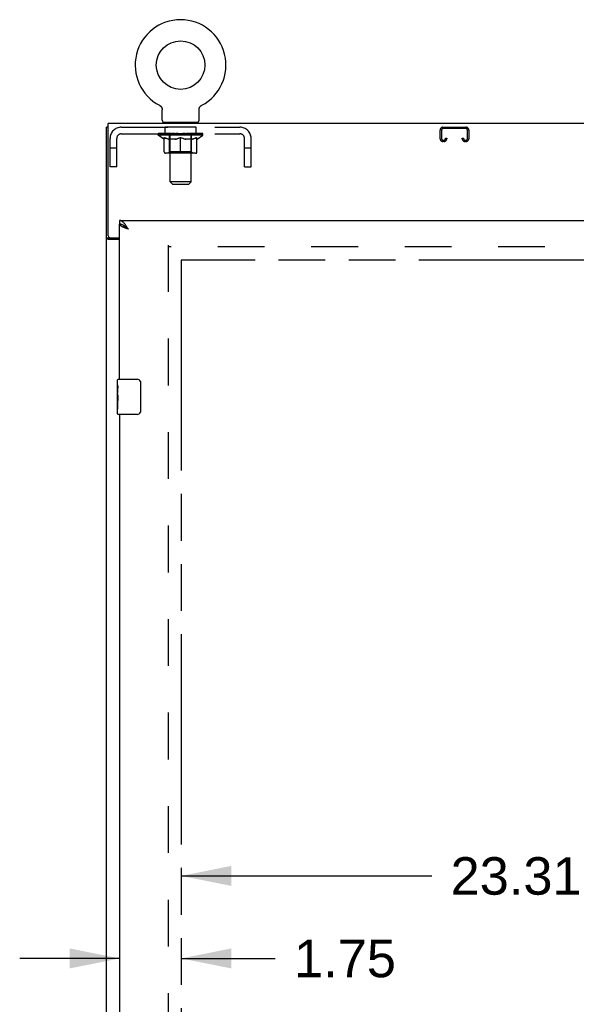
# Model space of a CAD drawing. Header units: inches. Extents: x 0 to 241, y 0 to 156.
# Tile 8 of 17: x 46 to 62, y 91 to 119. Entities that reach past the tile are written whole.
import ezdxf

# ---------------------------------------------------------------- set-up
doc = ezdxf.new("R2010")
doc.units = ezdxf.units.IN
doc.header["$LTSCALE"] = 13.26
doc.header["$MEASUREMENT"] = 0
doc.linetypes.add('HIDDEN', pattern=[0.2, 0.1, -0.1])
doc.linetypes.add('PHANTOM', pattern=[0.8, 0.45, -0.05, 0.1, -0.05, 0.1, -0.05])
doc.layers.get('0').update_dxf_attribs({"linetype": 'CONTINUOUS'})
for name, color, linetype in [('02___PRT_ALL_AXES', 7, 'CONTINUOUS'), ('AVAILABLE_DOOR_SPACE', 7, 'CONTINUOUS'), ('DEFAULT_2', 8, 'HIDDEN'), ('DIMENSIONS', 7, 'CONTINUOUS')]:
    doc.layers.add(name, color=color, linetype=linetype)
doc.styles.get("Standard").update_dxf_attribs({"font": 'arial.ttf'})
doc.dimstyles.new('DIMSTYLE_1', dxfattribs={"dimtxt": 1.063636, "dimasz": 1.418182, "dimexe": 0.09, "dimexo": 0.07, "dimgap": 0.0375, "dimtad": 0, "dimtih": 1, "dimtoh": 1, "dimzin": 4, "dimdsep": 46, "dimtxsty": 'Standard', "dimblk": '_FILLED', "dimblk1": '_FILLED', "dimblk2": '_FILLED', "dimcen": 0.09, "dimazin": 1, "dimtfac": 1, "dimtdec": 3, "dimtofl": 0, "dimtmove": 0, "dimatfit": 3, "dimldrblk": '_FILLED', "dimfxl": 1, "dimtolj": 1, "dimtzin": 4, "dimarcsym": 0})

# ---------------------------------------------------------------- blocks, each defined once
blk = doc.blocks.new('_FILLED')
at = {"color": 0, "linetype": 'ByBlock'}
blk.add_solid([(0, 0), (-1, 0.2), (-1, -0.2)], dxfattribs=at)
blk = doc.blocks.new('*D15')
at = {"layer": 'DIMENSIONS', "color": 2, "linetype": 'Continuous'}
for p, q in [((51.018, 94.236), (58.127, 94.236)), ((74.331, 94.236), (62.907, 94.236))]:
    blk.add_line(p, q, dxfattribs=at)
at = {"layer": 'DIMENSIONS', "color": 2, "linetype": 'Continuous', "xscale": 1.4181818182, "yscale": 1.4181818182, "zscale": 1.4181818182, "rotation": 180}
blk.add_blockref('_FILLED', (51.018, 94.236), dxfattribs=at)
at = {"layer": 'DIMENSIONS', "color": 2, "linetype": 'Continuous', "xscale": 1.4181818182, "yscale": 1.4181818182, "zscale": 1.4181818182}
blk.add_blockref('_FILLED', (74.331, 94.236), dxfattribs=at)
at = {"layer": 'DIMENSIONS', "color": 2, "linetype": 'Continuous', "insert": (60.517, 94.767), "char_height": 1.0636, "width": 3.7168, "attachment_point": 2, "line_spacing_factor": 0.9}
blk.add_mtext('23.31', dxfattribs=at)
blk = doc.blocks.new('*D16')
at = {"layer": 'DIMENSIONS', "color": 2, "linetype": 'Continuous'}
for p, q in [((49.268, 91.895), (46.432, 91.895)), ((51.018, 91.895), (53.685, 91.895))]:
    blk.add_line(p, q, dxfattribs=at)
at = {"layer": 'DIMENSIONS', "color": 2, "linetype": 'Continuous', "xscale": 1.4181818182, "yscale": 1.4181818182, "zscale": 1.4181818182}
blk.add_blockref('_FILLED', (49.268, 91.895), dxfattribs=at)
at = {"layer": 'DIMENSIONS', "color": 2, "linetype": 'Continuous', "xscale": 1.4181818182, "yscale": 1.4181818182, "zscale": 1.4181818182, "rotation": 180}
blk.add_blockref('_FILLED', (51.018, 91.895), dxfattribs=at)
at = {"layer": 'DIMENSIONS', "color": 2, "linetype": 'Continuous', "insert": (54.216, 92.427), "char_height": 1.0636, "width": 2.8904, "attachment_point": 1, "line_spacing_factor": 0.9}
blk.add_mtext('1.75', dxfattribs=at)

msp = doc.modelspace()

# ---------------------------------------------------------------- linework, layer by layer
at = {"color": 7, "linetype": 'Continuous'}
for p, q in [((50.398, 116.093), (50.398, 116.093)), ((50.398, 116.093), (50.402, 116.09)), ((50.399, 116.092), (50.401, 116.091)), ((50.402, 116.09), (50.407, 116.088)), ((50.407, 116.088), (50.411, 116.085)), ((50.411, 116.085), (50.415, 116.082)), ((50.415, 116.082), (50.419, 116.079)), ((50.419, 116.079), (50.424, 116.075)), ((50.423, 116.076), (50.427, 116.072)), ((50.427, 116.072), (50.431, 116.068)), ((50.431, 116.069), (50.435, 116.065)), ((50.435, 116.065), (50.438, 116.061)), ((50.438, 116.061), (50.442, 116.057)), ((50.442, 116.057), (50.445, 116.053)), ((50.445, 116.053), (50.448, 116.049)), ((50.448, 116.049), (50.451, 116.044)), ((50.451, 116.044), (50.454, 116.04)), ((50.454, 116.04), (50.456, 116.035)), ((50.456, 116.035), (50.459, 116.031)), ((50.459, 116.031), (50.461, 116.026)), ((50.461, 116.026), (50.463, 116.021)), ((50.463, 116.021), (50.465, 116.016)), ((50.465, 116.016), (50.467, 116.011)), ((50.467, 116.011), (50.469, 116.006)), ((50.468, 116.006), (50.47, 116.001)), ((50.47, 116.001), (50.471, 115.996)), ((50.471, 115.996), (50.472, 115.991)), ((50.472, 115.991), (50.473, 115.986)), ((50.474, 115.673), (50.474, 115.966)), ((51.52, 115.97), (51.521, 115.976)), ((51.52, 115.97), (51.521, 115.976)), ((51.52, 115.966), (51.52, 115.97)), ((51.52, 115.673), (51.52, 115.966)), ((51.521, 115.981), (51.522, 115.986)), ((51.521, 115.976), (51.521, 115.981)), ((51.522, 115.986), (51.523, 115.991)), ((51.523, 115.991), (51.524, 115.996)), ((51.524, 115.996), (51.525, 116.001)), ((51.525, 116.001), (51.526, 116.006)), ((51.526, 116.006), (51.528, 116.011)), ((51.528, 116.011), (51.53, 116.016)), ((51.529, 116.016), (51.531, 116.021)), ((51.531, 116.021), (51.534, 116.026)), ((51.533, 116.026), (51.536, 116.031)), ((51.538, 116.035), (51.541, 116.04)), ((51.541, 116.04), (51.544, 116.044)), ((51.544, 116.044), (51.547, 116.049)), ((51.547, 116.049), (51.55, 116.053)), ((51.55, 116.053), (51.553, 116.057)), ((51.553, 116.057), (51.556, 116.061)), ((51.556, 116.061), (51.56, 116.065)), ((51.56, 116.065), (51.564, 116.069)), ((51.563, 116.068), (51.567, 116.072)), ((51.567, 116.072), (51.571, 116.076)), ((51.571, 116.075), (51.575, 116.079)), ((51.575, 116.079), (51.579, 116.082)), ((51.579, 116.082), (51.584, 116.085)), ((51.584, 116.085), (51.588, 116.088)), ((51.588, 116.088), (51.592, 116.09)), ((51.588, 116.088), (51.589, 116.089)), ((51.592, 116.09), (51.597, 116.093)), ((51.594, 116.091), (51.596, 116.092)), ((48.945, 115.47), (48.893, 115.47)), ((50.497, 115.604), (50.497, 115.574)), ((51.497, 115.604), (50.497, 115.604)), ((51.497, 115.604), (51.497, 115.574)), ((49.268, 112.824), (49.268, 112.72)), ((49.392, 112.679), (49.381, 112.685)), ((48.997, 112.323), (48.893, 112.323)), ((48.997, 112.323), (48.997, 112.334)), ((49.208, 108.164), (49.208, 108.309)), ((49.223, 108.324), (49.763, 108.324)), ((49.863, 108.224), (49.863, 107.424)), ((49.208, 107.906), (49.208, 107.939)), ((49.208, 107.709), (49.208, 107.74)), ((49.208, 107.339), (49.208, 107.478)), ((49.763, 107.324), (49.223, 107.324))]:
    msp.add_line(p, q, dxfattribs=at)
at = {"color": 3, "linetype": 'Continuous'}
for p, q in [((48.893, 43.678), (48.893, 115.47)), ((48.945, 112.394), (48.945, 115.574)), ((108.841, 115.574), (48.945, 115.574)), ((49.268, 112.824), (77.956, 112.824)), ((49.268, 108.324), (49.268, 112.72)), ((49.268, 112.282), (48.963, 112.282)), ((49.005, 112.334), (49.268, 112.334)), ((49.268, 107.324), (49.268, 82.074))]:
    msp.add_line(p, q, dxfattribs=at)
at = {"color": 7, "linetype": 'Continuous'}
for points in [[(50.473, 115.986), (50.474, 115.981), (50.474, 115.976)], [(50.474, 115.981), (50.474, 115.976), (50.474, 115.97), (50.474, 115.966)], [(51.536, 116.031), (51.538, 116.035), (51.541, 116.04)], [(49.381, 112.685), (49.371, 112.691), (49.361, 112.696), (49.351, 112.701), (49.34, 112.706), (49.33, 112.709), (49.32, 112.713), (49.309, 112.715), (49.299, 112.718), (49.289, 112.719), (49.279, 112.72), (49.268, 112.72)], [(49.515, 112.578), (49.505, 112.584), (49.495, 112.591), (49.485, 112.597), (49.475, 112.604), (49.465, 112.61), (49.456, 112.617), (49.447, 112.623), (49.438, 112.63), (49.429, 112.636), (49.422, 112.643), (49.414, 112.649), (49.407, 112.656), (49.401, 112.662), (49.395, 112.668), (49.39, 112.675), (49.385, 112.681), (49.384, 112.683)], [(49.515, 112.578), (49.505, 112.587), (49.494, 112.596), (49.484, 112.606), (49.474, 112.615), (49.463, 112.624), (49.453, 112.632), (49.443, 112.641), (49.433, 112.649), (49.422, 112.657), (49.412, 112.665), (49.402, 112.672), (49.392, 112.679)], [(49.013, 112.307), (49.011, 112.309), (49.008, 112.31), (49.006, 112.311), (49.004, 112.312), (49.002, 112.314), (49.001, 112.315), (48.999, 112.317), (48.998, 112.318), (48.998, 112.32), (48.997, 112.321), (48.997, 112.323)], [(49.038, 112.282), (49.038, 112.284), (49.037, 112.286), (49.037, 112.288), (49.036, 112.289), (49.036, 112.291), (49.035, 112.293), (49.034, 112.294), (49.032, 112.296), (49.03, 112.297), (49.029, 112.299), (49.027, 112.3), (49.025, 112.301), (49.023, 112.303), (49.02, 112.304), (49.018, 112.305), (49.013, 112.307)], [(49.857, 108.26), (49.859, 108.255), (49.86, 108.249), (49.862, 108.243), (49.862, 108.237), (49.863, 108.231), (49.863, 108.224)], [(49.863, 107.424), (49.863, 107.418), (49.862, 107.412), (49.862, 107.406), (49.86, 107.4), (49.859, 107.394), (49.857, 107.388)]]:
    msp.add_lwpolyline(points, dxfattribs=at)
at = {"color": 3, "linetype": 'Continuous'}
for points in [[(49.422, 112.715), (49.412, 112.728), (49.402, 112.74), (49.392, 112.752), (49.381, 112.763), (49.371, 112.773), (49.361, 112.783), (49.351, 112.791), (49.34, 112.799), (49.33, 112.806), (49.32, 112.811), (49.309, 112.816), (49.299, 112.82), (49.289, 112.822), (49.279, 112.824), (49.268, 112.824)], [(49.375, 112.633), (49.363, 112.638), (49.351, 112.644), (49.341, 112.649), (49.33, 112.655), (49.321, 112.66), (49.312, 112.665), (49.304, 112.671), (49.297, 112.676), (49.29, 112.682), (49.284, 112.687), (49.279, 112.693), (49.275, 112.698), (49.272, 112.704), (49.27, 112.709), (49.269, 112.715), (49.268, 112.72)], [(49.515, 112.578), (49.485, 112.589), (49.47, 112.594), (49.456, 112.6), (49.442, 112.605), (49.427, 112.611), (49.414, 112.616), (49.4, 112.622), (49.387, 112.627), (49.375, 112.633)], [(49.515, 112.578), (49.505, 112.594), (49.494, 112.61), (49.484, 112.626), (49.474, 112.642), (49.463, 112.657), (49.453, 112.672), (49.443, 112.687), (49.433, 112.701), (49.422, 112.715)], [(48.963, 112.282), (48.961, 112.283), (48.959, 112.285), (48.956, 112.286), (48.953, 112.288), (48.949, 112.289), (48.945, 112.291), (48.941, 112.292), (48.937, 112.294), (48.933, 112.295), (48.929, 112.296), (48.925, 112.298), (48.921, 112.299), (48.917, 112.301), (48.914, 112.302), (48.911, 112.303), (48.908, 112.305), (48.905, 112.306), (48.902, 112.308), (48.9, 112.31), (48.898, 112.311), (48.897, 112.313), (48.896, 112.315), (48.895, 112.317), (48.894, 112.318), (48.893, 112.32), (48.893, 112.323)]]:
    msp.add_lwpolyline(points, dxfattribs=at)
at = {"color": 7, "linetype": 'Continuous'}
msp.add_circle((50.997, 117.232), 0.688, dxfattribs=at)
for centre, radius, start, end in [((50.997, 117.232), 1.288, 297.7005, 242.2995), ((50.543, 115.673), 0.069, 180, 270), ((51.451, 115.673), 0.069, 270, 360), ((49.223, 108.309), 0.015, 90, 180), ((49.763, 108.224), 0.1, 21.1999, 90), ((49.223, 107.339), 0.015, 180, 270), ((49.763, 107.424), 0.1, 270, 338.7946)]:
    msp.add_arc(centre, radius, start, end, dxfattribs=at)
at = {"color": 3, "linetype": 'Continuous'}
msp.add_arc((49.005, 112.394), 0.06, 180, 270, dxfattribs=at)
at = {"layer": '02___PRT_ALL_AXES', "color": 8, "linetype": 'HIDDEN'}
for p, q in [((50.56, 115.283), (50.56, 115.47)), ((51.435, 115.47), (50.56, 115.47)), ((51.435, 115.283), (51.435, 115.47)), ((51.435, 115.283), (50.56, 115.283))]:
    msp.add_line(p, q, dxfattribs=at)
at = {"layer": '02___PRT_ALL_AXES', "color": 7, "linetype": 'Continuous'}
for p, q in [((49.208, 108.164), (49.208, 108.309)), ((49.208, 107.906), (49.208, 108.163)), ((49.214, 108.107), (49.208, 108.107)), ((49.215, 107.939), (49.215, 108.076)), ((49.208, 107.939), (49.215, 107.939)), ((49.208, 107.339), (49.208, 107.903)), ((49.21, 107.877), (49.208, 107.877)), ((49.21, 107.879), (49.212, 107.857)), ((49.208, 107.745), (49.214, 107.745)), ((49.208, 107.709), (49.215, 107.709)), ((49.208, 107.646), (49.215, 107.646)), ((49.215, 107.478), (49.215, 107.709)), ((49.208, 107.478), (49.215, 107.478))]:
    msp.add_line(p, q, dxfattribs=at)
for points in [[(49.208, 108.164), (49.208, 108.16), (49.209, 108.155), (49.209, 108.15), (49.211, 108.137)], [(49.211, 108.137), (49.212, 108.129), (49.213, 108.121), (49.214, 108.112)], [(49.214, 108.112), (49.214, 108.104), (49.215, 108.094), (49.215, 108.085), (49.215, 108.076)], [(49.208, 107.906), (49.209, 107.898), (49.209, 107.889), (49.21, 107.879)], [(49.212, 107.857), (49.213, 107.845), (49.213, 107.833), (49.214, 107.821), (49.215, 107.808), (49.215, 107.795), (49.215, 107.782), (49.215, 107.769), (49.215, 107.757), (49.214, 107.744), (49.213, 107.732), (49.213, 107.72)]]:
    msp.add_lwpolyline(points, dxfattribs=at)
msp.add_ellipse((49.471, 107.74), major_axis=(0.263, 0), ratio=0.432808, start_param=3.141593, end_param=3.321581, dxfattribs=at)
at = {"layer": 'AVAILABLE_DOOR_SPACE', "color": 4, "linetype": 'PHANTOM'}
for p, q in [((51.018, 111.699), (51.018, 51.449)), ((74.331, 111.699), (51.018, 111.699))]:
    msp.add_line(p, q, dxfattribs=at)
at = {"layer": 'DEFAULT_2', "color": 8, "linetype": 'HIDDEN'}
for p, q in [((50.398, 116.093), (50.398, 116.093)), ((50.405, 116.089), (50.407, 116.088)), ((51.597, 116.093), (51.597, 116.093)), ((51.597, 116.093), (51.597, 116.093)), ((49.314, 115.47), (52.68, 115.47)), ((50.685, 115.604), (50.685, 115.574)), ((50.697, 113.923), (50.697, 115.57)), ((51.297, 113.923), (51.297, 115.57)), ((51.31, 115.604), (51.31, 115.574)), ((58.362, 115.144), (58.362, 115.39)), ((58.402, 115.39), (58.402, 115.144)), ((58.442, 115.47), (59.095, 115.47)), ((59.095, 115.43), (58.442, 115.43)), ((59.135, 115.144), (59.135, 115.39)), ((59.175, 115.39), (59.175, 115.144)), ((48.997, 114.345), (48.997, 115.153)), ((49.184, 114.345), (49.184, 115.153)), ((49.314, 115.283), (52.68, 115.283)), ((50.364, 115.243), (50.364, 115.289)), ((50.523, 115.131), (50.364, 115.243)), ((51.631, 115.243), (50.364, 115.243)), ((50.374, 115.283), (50.374, 115.289)), ((50.382, 115.279), (50.382, 115.283)), ((50.382, 115.279), (51.612, 115.279)), ((50.391, 115.279), (50.391, 115.283)), ((50.392, 115.279), (50.392, 115.283)), ((50.402, 115.283), (50.402, 115.289)), ((50.419, 115.279), (50.419, 115.283)), ((50.42, 115.279), (50.42, 115.283)), ((50.449, 115.283), (50.449, 115.289)), ((50.463, 115.279), (50.463, 115.283)), ((50.466, 115.279), (50.466, 115.283)), ((50.67, 115.282), (50.469, 115.282)), ((50.512, 115.283), (50.512, 115.289)), ((50.514, 115.279), (50.514, 115.282)), ((50.514, 115.279), (50.514, 115.282)), ((50.517, 115.279), (50.517, 115.282)), ((50.523, 115.131), (50.534, 115.131)), ((50.524, 115.279), (50.524, 115.283)), ((50.525, 115.279), (50.525, 115.282)), ((50.528, 115.279), (50.528, 115.283)), ((50.531, 115.279), (50.531, 115.283)), ((50.534, 114.768), (50.534, 115.174)), ((50.536, 115.279), (50.536, 115.282)), ((50.55, 115.279), (50.55, 115.282)), ((50.568, 115.279), (50.568, 115.285)), ((50.568, 115.279), (50.568, 115.282)), ((50.589, 115.279), (50.589, 115.282)), ((50.589, 115.279), (50.589, 115.282)), ((50.59, 115.283), (50.59, 115.289)), ((50.6, 115.279), (50.6, 115.283)), ((50.604, 115.279), (50.604, 115.283)), ((50.613, 115.279), (50.613, 115.282)), ((50.625, 115.279), (50.625, 115.287)), ((50.64, 115.279), (50.64, 115.282)), ((50.643, 115.279), (50.643, 115.282)), ((50.67, 115.279), (50.67, 115.282)), ((50.737, 115.282), (50.675, 115.282)), ((50.856, 115.131), (50.676, 115.131)), ((50.681, 115.283), (50.681, 115.289)), ((50.685, 114.771), (50.685, 115.24)), ((50.687, 115.279), (50.687, 115.283)), ((50.692, 115.279), (50.692, 115.283)), ((50.698, 115.279), (50.698, 115.288)), ((50.702, 115.279), (50.702, 115.282)), ((50.713, 115.279), (50.713, 115.282)), ((50.737, 115.279), (50.737, 115.282)), ((50.812, 115.282), (50.753, 115.282)), ((50.773, 115.279), (50.773, 115.282)), ((50.781, 115.283), (50.781, 115.289)), ((50.784, 115.279), (50.784, 115.283)), ((50.787, 115.279), (50.787, 115.289)), ((50.79, 115.279), (50.79, 115.283)), ((50.797, 115.279), (50.797, 115.283)), ((50.812, 115.279), (50.812, 115.282)), ((50.893, 115.282), (50.838, 115.282)), ((50.851, 115.279), (50.851, 115.282)), ((50.883, 115.282), (50.997, 115.289)), ((50.887, 115.283), (50.887, 115.289)), ((50.888, 115.289), (50.887, 115.289)), ((50.888, 115.283), (50.888, 115.289)), ((50.888, 115.279), (50.888, 115.283)), ((50.892, 115.279), (50.892, 115.283)), ((50.893, 115.279), (50.893, 115.283)), ((50.893, 115.279), (50.893, 115.282)), ((50.976, 115.282), (50.928, 115.282)), ((50.934, 115.279), (50.934, 115.282)), ((50.977, 115.279), (50.977, 115.282)), ((50.995, 115.283), (50.995, 115.283)), ((50.995, 115.279), (50.995, 115.283)), ((50.995, 115.279), (50.995, 115.283)), ((50.997, 115.283), (50.997, 115.289)), ((50.997, 114.731), (50.997, 115.175)), ((51, 115.279), (51, 115.283)), ((51, 115.279), (51, 115.283)), ((51, 115.283), (51, 115.283)), ((51.002, 115.282), (51.066, 115.282)), ((51.018, 115.279), (51.018, 115.282)), ((51.034, 115.282), (51.034, 115.287)), ((51.034, 115.287), (51.112, 115.282)), ((51.055, 115.282), (51.055, 115.286)), ((51.061, 115.279), (51.061, 115.282)), ((51.101, 115.279), (51.101, 115.283)), ((51.102, 115.279), (51.102, 115.282)), ((51.102, 115.282), (51.156, 115.282)), ((51.103, 115.279), (51.103, 115.283)), ((51.107, 115.283), (51.107, 115.289)), ((51.107, 115.283), (51.107, 115.289)), ((51.107, 115.289), (51.107, 115.289)), ((51.107, 115.279), (51.107, 115.283)), ((51.318, 115.131), (51.139, 115.131)), ((51.143, 115.279), (51.143, 115.282)), ((51.182, 115.279), (51.182, 115.282)), ((51.182, 115.282), (51.242, 115.282)), ((51.198, 115.279), (51.198, 115.283)), ((51.205, 115.279), (51.205, 115.283)), ((51.208, 115.279), (51.208, 115.289)), ((51.21, 115.279), (51.21, 115.283)), ((51.214, 115.283), (51.214, 115.289)), ((51.221, 115.279), (51.221, 115.282)), ((51.257, 115.279), (51.257, 115.282)), ((51.257, 115.282), (51.319, 115.282)), ((51.281, 115.279), (51.281, 115.282)), ((51.292, 115.279), (51.292, 115.282)), ((51.296, 115.279), (51.296, 115.288)), ((51.302, 115.279), (51.302, 115.283)), ((51.307, 115.279), (51.307, 115.283)), ((51.31, 114.771), (51.31, 115.24)), ((51.314, 115.283), (51.314, 115.289)), ((51.324, 115.279), (51.324, 115.282)), ((51.324, 115.282), (51.526, 115.282)), ((51.351, 115.279), (51.351, 115.282)), ((51.355, 115.279), (51.355, 115.282)), ((51.37, 115.279), (51.37, 115.287)), ((51.381, 115.279), (51.381, 115.282)), ((51.391, 115.279), (51.391, 115.283)), ((51.395, 115.279), (51.395, 115.283)), ((51.404, 115.283), (51.404, 115.289)), ((51.406, 115.279), (51.406, 115.282)), ((51.406, 115.279), (51.406, 115.282)), ((51.426, 115.279), (51.426, 115.285)), ((51.427, 115.279), (51.427, 115.282)), ((51.445, 115.279), (51.445, 115.282)), ((51.459, 115.279), (51.459, 115.282)), ((51.461, 114.768), (51.461, 115.174)), ((51.461, 115.131), (51.471, 115.131)), ((51.463, 115.279), (51.463, 115.283)), ((51.467, 115.279), (51.467, 115.283)), ((51.47, 115.279), (51.47, 115.283)), ((51.47, 115.279), (51.47, 115.282)), ((51.471, 115.131), (51.631, 115.243)), ((51.477, 115.279), (51.477, 115.282)), ((51.48, 115.279), (51.48, 115.282)), ((51.481, 115.279), (51.481, 115.282)), ((51.482, 115.283), (51.482, 115.289)), ((51.529, 115.279), (51.529, 115.283)), ((51.531, 115.279), (51.531, 115.283)), ((51.546, 115.283), (51.546, 115.289)), ((51.574, 115.279), (51.574, 115.283)), ((51.576, 115.279), (51.576, 115.283)), ((51.592, 115.283), (51.592, 115.289)), ((51.603, 115.279), (51.603, 115.283)), ((51.603, 115.279), (51.603, 115.283)), ((51.612, 115.279), (51.612, 115.283)), ((51.621, 115.283), (51.621, 115.289)), ((51.631, 115.243), (51.631, 115.289)), ((52.81, 114.345), (52.81, 115.153)), ((52.997, 114.345), (52.997, 115.153)), ((58.442, 115.104), (58.47, 115.104)), ((58.47, 115.064), (58.442, 115.064)), ((58.51, 115.144), (58.51, 115.158)), ((58.51, 115.158), (58.55, 115.158)), ((58.55, 115.158), (58.55, 115.144)), ((58.987, 115.144), (58.987, 115.158)), ((58.987, 115.158), (59.027, 115.158)), ((59.027, 115.158), (59.027, 115.144)), ((59.067, 115.104), (59.095, 115.104)), ((59.095, 115.064), (59.067, 115.064)), ((49.184, 114.875), (48.997, 114.875)), ((52.997, 114.875), (52.81, 114.875)), ((51.424, 114.731), (50.571, 114.731)), ((50.685, 114.771), (50.645, 114.731)), ((51.31, 114.771), (50.685, 114.771)), ((51.31, 114.771), (51.35, 114.731)), ((49.184, 114.345), (48.997, 114.345)), ((52.81, 114.345), (52.997, 114.345)), ((50.766, 113.854), (50.697, 113.923)), ((51.297, 113.923), (50.697, 113.923)), ((50.766, 113.854), (51.228, 113.854)), ((51.228, 113.854), (51.297, 113.923)), ((50.643, 112.126), (50.643, 51.022)), ((77.247, 112.074), (50.643, 112.074))]:
    msp.add_line(p, q, dxfattribs=at)
for points in [[(50.534, 115.174), (50.56, 115.164), (50.585, 115.156), (50.61, 115.148), (50.635, 115.141), (50.659, 115.136), (50.684, 115.131)], [(50.676, 115.131), (50.653, 115.136), (50.629, 115.141), (50.606, 115.148), (50.582, 115.156), (50.558, 115.164), (50.534, 115.173)], [(50.846, 115.131), (50.871, 115.136), (50.896, 115.141), (50.921, 115.148), (50.946, 115.156), (50.972, 115.165), (50.997, 115.175)], [(50.997, 115.173), (50.973, 115.164), (50.949, 115.155), (50.926, 115.148), (50.902, 115.141), (50.879, 115.136), (50.856, 115.131)], [(50.997, 115.175), (51.023, 115.165), (51.049, 115.156), (51.074, 115.148), (51.099, 115.141), (51.124, 115.136), (51.148, 115.131)], [(51.139, 115.131), (51.115, 115.136), (51.092, 115.141), (51.069, 115.148), (51.045, 115.155), (51.021, 115.164), (50.997, 115.173)], [(51.311, 115.131), (51.336, 115.136), (51.36, 115.141), (51.385, 115.148), (51.41, 115.156), (51.435, 115.164), (51.461, 115.174)], [(51.461, 115.173), (51.436, 115.164), (51.412, 115.155), (51.389, 115.148), (51.365, 115.141), (51.342, 115.136), (51.318, 115.131)]]:
    msp.add_lwpolyline(points, dxfattribs=at)
for centre, radius, start, end in [((49.314, 115.153), 0.317, 90, 180), ((50.663, 115.57), 0.0345, 0, 90), ((51.332, 115.57), 0.0345, 90, 180), ((52.68, 115.153), 0.317, 0, 90), ((58.442, 115.39), 0.08, 90, 180), ((58.442, 115.39), 0.04, 90, 180), ((59.095, 115.39), 0.08, 0, 90), ((59.095, 115.39), 0.04, 0, 90), ((49.314, 115.153), 0.13, 90, 180), ((50.645, 115.24), 0.0398, 0, 90), ((51.35, 115.24), 0.0398, 90, 180), ((52.68, 115.153), 0.13, 0, 90), ((58.442, 115.144), 0.08, 180, 270), ((58.442, 115.144), 0.04, 180, 270), ((58.47, 115.144), 0.08, 270, 360), ((58.47, 115.144), 0.04, 270, 360), ((59.067, 115.144), 0.08, 180, 270), ((59.067, 115.144), 0.04, 180, 270), ((59.095, 115.144), 0.08, 270, 360), ((59.095, 115.144), 0.04, 270, 360), ((50.571, 114.768), 0.0371, 180, 270), ((51.424, 114.768), 0.0371, 270, 360)]:
    msp.add_arc(centre, radius, start, end, dxfattribs=at)
for centre, major_axis, ratio, start_param, end_param in [((50.997, 115.289), (0.633, 0.007), 0.05963, 2.96643, 3.140963), ((50.344, 115.277), (0.198, 0), 0.060556, 0.430652, 1.470503), ((50.997, 115.289), (0.633, 0), 0.060556, -3.141593, -2.96706), ((50.344, 115.271), (0.198, 0.002), 0.05963, 1.376596, 1.469874), ((50.997, 115.289), (0.633, 0.013), 0.05688, 2.791345, 2.965878), ((50.32, 115.277), (0.198, 0.002), 0.05963, 0.25549, 1.295341), ((50.388, 115.277), (0.198, -0.002), 0.05963, 0.605815, 1.645666), ((50.997, 115.289), (0.633, -0.007), 0.05963, -2.96643, -2.791898), ((50.388, 115.271), (0.198, 0), 0.060556, 1.551758, 1.645036), ((50.32, 115.271), (0.198, 0.004), 0.05688, 1.20151, 1.294789), ((50.39, 115.273), (0.164, 0.002), 0.05963, 1.065228, 1.614276), ((50.37, 115.273), (0.164, 0.003), 0.05688, 0.890143, 1.43919), ((50.428, 115.273), (0.164, 0), 0.060556, 1.240391, 1.789438), ((50.997, 115.289), (0.633, 0.019), 0.052395, 2.616403, 2.790936), ((50.316, 115.277), (0.198, 0.004), 0.05688, 0.080405, 1.120256), ((50.451, 115.277), (0.198, -0.004), 0.05688, 0.7809, 1.820751), ((50.997, 115.289), (0.633, -0.013), 0.05688, -2.791345, -2.616812), ((50.451, 115.271), (0.198, -0.002), 0.05963, 1.72692, 1.820198), ((50.316, 115.271), (0.198, 0.006), 0.052395, 1.026568, 1.119847), ((50.369, 115.273), (0.164, 0.005), 0.052395, 0.715201, 1.264248), ((50.483, 115.273), (0.164, -0.002), 0.05963, 1.415553, 1.9646), ((50.997, 115.289), (0.633, 0.025), 0.046319, 2.441654, 2.616187), ((50.53, 115.277), (0.198, -0.006), 0.052395, 0.955842, 1.995693), ((50.333, 115.277), (0.198, 0.006), 0.052395, -0.094537, 0.945314), ((50.997, 115.289), (0.633, -0.019), 0.052395, -2.616403, -2.44187), ((50.53, 115.271), (0.198, -0.004), 0.05688, 1.902006, 1.995284), ((50.333, 115.271), (0.198, 0.008), 0.046319, 0.851819, 0.945098), ((50.388, 115.273), (0.164, 0.006), 0.046319, 0.540452, 1.089499), ((50.554, 115.273), (0.164, -0.003), 0.05688, 1.590638, 2.139686), ((50.997, 115.289), (0.633, 0.029), 0.038841, 2.267123, 2.441656), ((50.624, 115.277), (0.198, -0.008), 0.046319, 1.130591, 2.170442), ((50.37, 115.277), (0.198, 0.008), 0.046319, -0.269286, 0.770565), ((50.997, 115.289), (0.633, -0.025), 0.046319, -2.441654, -2.267121), ((50.624, 115.271), (0.198, -0.006), 0.052395, 2.076947, 2.170226), ((50.37, 115.271), (0.198, 0.009), 0.038841, 0.677289, 0.770567), ((50.425, 115.273), (0.164, 0.008), 0.038841, 0.365921, 0.914969), ((50.639, 115.273), (0.164, -0.005), 0.052395, 1.76558, 2.314627), ((50.997, 115.289), (0.633, 0.033), 0.030195, 2.09281, 2.267343), ((50.729, 115.277), (0.198, -0.009), 0.038841, 1.305122, 2.344973), ((50.427, 115.277), (0.198, 0.009), 0.038841, -0.443817, 0.596034), ((50.997, 115.289), (0.633, -0.029), 0.038841, -2.267123, -2.092591), ((50.729, 115.271), (0.198, -0.008), 0.046319, 2.251696, 2.344975), ((50.427, 115.271), (0.198, 0.01), 0.030195, 0.502975, 0.596254), ((50.479, 115.273), (0.164, 0.009), 0.030195, 0.191608, 0.740655), ((50.734, 115.273), (0.164, -0.006), 0.046319, 1.940329, 2.489376), ((50.5, 115.277), (0.198, 0.01), 0.030195, -0.61813, 0.421721), ((50.997, 115.289), (0.633, 0.036), 0.020645, 1.918687, 2.09322), ((50.842, 115.277), (0.198, -0.01), 0.030195, 1.479435, 2.519286), ((50.997, 115.289), (0.633, -0.033), 0.030195, -2.09281, -1.918277), ((50.842, 115.271), (0.198, -0.009), 0.038841, 2.426227, 2.519505), ((50.5, 115.271), (0.198, 0.011), 0.020645, 0.328852, 0.422131), ((50.549, 115.273), (0.164, 0.009), 0.020645, 0.017485, 0.566532), ((50.838, 115.273), (0.164, -0.008), 0.038841, 2.11486, 2.663907), ((50.589, 115.277), (0.198, 0.011), 0.020645, -0.792253, 0.247598), ((50.997, 115.289), (0.633, 0.038), 0.010478, 1.744704, 1.919237), ((50.959, 115.277), (0.198, -0.011), 0.020645, 1.653558, 2.693409), ((50.997, 115.289), (0.633, -0.036), 0.020645, -1.918687, -1.744154), ((50.959, 115.271), (0.198, -0.01), 0.030195, 2.60054, 2.693819), ((50.589, 115.271), (0.198, 0.012), 0.010478, 0.154869, 0.248148), ((50.633, 115.273), (0.164, 0.01), 0.010478, 6.126688, 6.675735), ((50.946, 115.273), (0.164, -0.009), 0.030195, 2.289173, 2.83822), ((50.69, 115.277), (0.198, 0.012), 0.010478, -0.966236, -0.000846), ((51.078, 115.277), (0.198, -0.012), 0.010478, 1.827541, 2.867392), ((50.997, 115.289), (0.633, -0.038), 0.010478, -1.744704, -1.563007), ((51.078, 115.271), (0.198, -0.011), 0.020645, 2.774664, 2.867942), ((51.056, 115.273), (0.164, -0.009), 0.020645, 2.463296, 3.012344), ((50.917, 115.277), (0.198, 0.012), 0.010478, 0.274201, 1.314052), ((50.83, 115.273), (0.164, 0.01), 0.010478, -0.000483, 0.504314), ((50.8, 115.271), (0.198, 0.012), 0.010478, 0.099668, 0.192946), ((50.997, 115.289), (0.633, 0.038), 0.010478, -1.571421, -1.396888), ((51.194, 115.271), (0.198, -0.012), 0.010478, 2.74231, 2.948646), ((51.164, 115.273), (0.164, -0.01), 0.010478, 2.637279, 3.14189), ((51.035, 115.277), (0.198, 0.011), 0.020645, 0.448184, 1.488034), ((50.939, 115.273), (0.164, 0.009), 0.020645, 0.129249, 0.678296), ((50.917, 115.271), (0.198, 0.011), 0.020645, 0.273651, 0.366929), ((50.997, 115.289), (0.633, 0.036), 0.020645, -1.397439, -1.222906), ((51.305, 115.277), (0.198, -0.012), 0.010478, -3.140747, -2.175357), ((50.997, 115.289), (0.633, -0.038), 0.010478, 1.222355, 1.396888), ((51.153, 115.277), (0.198, 0.01), 0.030195, 0.622307, 1.662158), ((51.048, 115.273), (0.164, 0.009), 0.030195, 0.303372, 0.852419), ((51.362, 115.273), (0.164, -0.01), 0.010478, 2.749043, 3.29809), ((51.406, 115.277), (0.198, -0.011), 0.020645, 2.893995, 3.933846), ((51.035, 115.271), (0.198, 0.01), 0.030195, 0.447774, 0.541052), ((51.406, 115.271), (0.198, -0.012), 0.010478, 2.893445, 2.986723), ((50.997, 115.289), (0.633, 0.033), 0.030195, -1.223315, -1.048783), ((50.997, 115.289), (0.633, -0.036), 0.020645, 1.048373, 1.222906), ((51.266, 115.277), (0.198, 0.009), 0.038841, 0.79662, 1.836471), ((51.157, 115.273), (0.164, 0.008), 0.038841, 0.477686, 1.026733), ((51.446, 115.273), (0.164, -0.009), 0.020645, 2.57506, 3.124108), ((51.495, 115.277), (0.198, -0.01), 0.030195, 2.719872, 3.759723), ((51.371, 115.277), (0.198, 0.008), 0.046319, 0.971151, 2.011002), ((51.153, 115.271), (0.198, 0.009), 0.038841, 0.622087, 0.715366), ((51.495, 115.271), (0.198, -0.011), 0.020645, 2.719462, 2.812741), ((50.997, 115.289), (0.633, 0.029), 0.038841, -1.049002, -0.874469), ((50.997, 115.289), (0.633, -0.033), 0.030195, 0.87425, 1.048783), ((51.26, 115.273), (0.164, 0.006), 0.046319, 0.652216, 1.201263), ((51.464, 115.277), (0.198, 0.006), 0.052395, 1.1459, 2.185751), ((51.516, 115.273), (0.164, -0.009), 0.030195, 2.400937, 2.949985), ((51.568, 115.277), (0.198, -0.009), 0.038841, 2.545558, 3.585409), ((51.356, 115.273), (0.164, 0.005), 0.052395, 0.826965, 1.376012), ((51.266, 115.271), (0.198, 0.008), 0.046319, 0.796618, 0.889896), ((51.568, 115.271), (0.198, -0.01), 0.030195, 2.545339, 2.638617), ((51.544, 115.277), (0.198, 0.004), 0.05688, 1.320842, 2.360692), ((50.997, 115.289), (0.633, 0.025), 0.046319, -0.874471, -0.699939), ((50.997, 115.289), (0.633, -0.029), 0.038841, 0.699936, 0.874469), ((51.624, 115.277), (0.198, -0.008), 0.046319, 2.371028, 3.410879), ((51.57, 115.273), (0.164, -0.008), 0.038841, 2.226624, 2.775671), ((51.606, 115.277), (0.198, 0.002), 0.05963, 1.495927, 2.535778), ((51.44, 115.273), (0.164, 0.003), 0.05688, 1.001907, 1.550954), ((51.662, 115.277), (0.198, -0.006), 0.052395, 2.196279, 3.23613), ((51.607, 115.273), (0.164, -0.006), 0.046319, 2.052093, 2.601141), ((51.371, 115.271), (0.198, 0.006), 0.052395, 0.971367, 1.064645), ((51.65, 115.277), (0.198, 0), 0.060556, 1.671089, 2.71094), ((51.624, 115.271), (0.198, -0.009), 0.038841, 2.371026, 2.464304), ((51.678, 115.277), (0.198, -0.004), 0.05688, 2.021337, 3.061188), ((50.997, 115.289), (0.633, 0.019), 0.052395, -0.699723, -0.52519), ((50.997, 115.289), (0.633, -0.025), 0.046319, 0.525406, 0.699939), ((51.675, 115.277), (0.198, -0.002), 0.05963, 1.846251, 2.886102), ((51.511, 115.273), (0.164, 0.002), 0.05963, 1.176993, 1.72604), ((51.625, 115.273), (0.164, -0.005), 0.052395, 1.877344, 2.426392), ((51.567, 115.273), (0.164, 0), 0.060556, 1.352155, 1.901202), ((51.625, 115.273), (0.164, -0.003), 0.05688, 1.702402, 2.25145), ((51.605, 115.273), (0.164, -0.002), 0.05963, 1.527317, 2.076364), ((51.464, 115.271), (0.198, 0.004), 0.05688, 1.146309, 1.239587), ((51.662, 115.271), (0.198, -0.008), 0.046319, 2.196495, 2.289773), ((50.997, 115.289), (0.633, 0.013), 0.05688, -0.524781, -0.350248), ((50.997, 115.289), (0.633, -0.019), 0.052395, 0.350657, 0.52519), ((51.544, 115.271), (0.198, 0.002), 0.05963, 1.321394, 1.414673), ((51.678, 115.271), (0.198, -0.006), 0.052395, 2.021746, 2.115024), ((50.997, 115.289), (0.633, 0.007), 0.05963, -0.349695, -0.175162), ((50.997, 115.289), (0.633, -0.013), 0.05688, 0.175715, 0.350248), ((51.606, 115.271), (0.198, 0), 0.060556, 1.496556, 1.589835), ((51.675, 115.271), (0.198, -0.004), 0.05688, 1.846804, 1.940083), ((51.65, 115.271), (0.198, -0.002), 0.05963, 1.671719, 1.764997), ((50.997, 115.289), (0.633, 0), 0.060556, -0.174533, 0), ((50.997, 115.289), (0.633, -0.007), 0.05963, 0.000629, 0.175162)]:
    msp.add_ellipse(centre, major_axis=major_axis, ratio=ratio, start_param=start_param, end_param=end_param, dxfattribs=at)

# ---------------------------------------------------------------- dimensions: what is measured, and where the dimension line sits
at = {"layer": 'DIMENSIONS', "color": 2, "linetype": 'Continuous'}
dim = msp.add_linear_dim(base=(49.268, 91.895), p1=(51.018, 111.699), p2=(49.268, 106.117), angle=180, dimstyle='DIMSTYLE_1', dxfattribs=at)
dim.commit()
dim.dimension.update_dxf_attribs({"geometry": '*D16', "text_midpoint": (55.712, 91.889), "dimtype": 160})
dim = msp.add_linear_dim(base=(74.331, 94.236), p1=(51.018, 111.699), p2=(74.331, 111.699), dimstyle='DIMSTYLE_1', dxfattribs=at)
dim.commit()
dim.dimension.update_dxf_attribs({"geometry": '*D15', "text_midpoint": (60.4, 94.23), "dimtype": 160})

doc.saveas('drawing.dxf')
